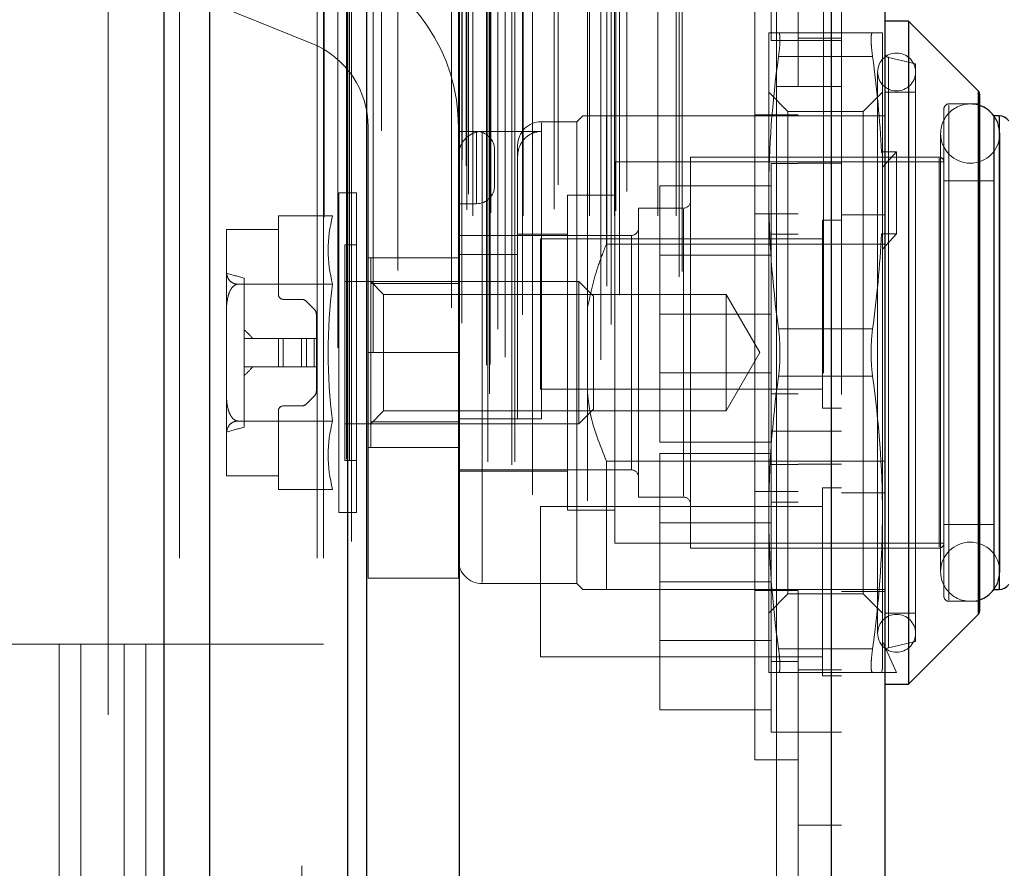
# Model space of a CAD drawing. Header units: inches. Extents: x 0.2 to 10.8, y 0.2 to 8.2.
# Tile 51 of 146: x 2.0065 to 2.1156, y 5.3339 to 5.4279. Entities that reach past the tile are written whole.
import ezdxf

# ---------------------------------------------------------------- set-up
doc = ezdxf.new("R2010")
doc.units = ezdxf.units.IN
doc.header["$MEASUREMENT"] = 0
doc.linetypes.add('HIDDEN', pattern=[0.07500000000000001, 0.05, -0.025])
doc.layers.add('DIMENSIONS', color=140, linetype='Continuous')
doc.styles.add('SLDTEXTSTYLE0', font='TXT', dxfattribs={"width": 0.7})
doc.dimstyles.new('SLDDIMSTYLE1', dxfattribs={"dimtxt": 0.0849609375, "dimasz": 0.13, "dimexe": 0, "dimexo": 0.0625, "dimgap": 0.021240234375, "dimtad": 0, "dimtih": 1, "dimtoh": 1, "dimlfac": 15, "dimrnd": 1e-09, "dimzin": 12, "dimdsep": 46, "dimtxsty": 'SLDTEXTSTYLE0', "dimsah": 1, "dimcen": 0.09, "dimadec": 0, "dimazin": 3, "dimtfac": 1, "dimtmove": 0, "dimatfit": 0, "dimfxl": 0, "dimfrac": 2, "dimtolj": 1, "dimtzin": 12, "dimarcsym": 0})

# ---------------------------------------------------------------- blocks, each defined once
blk = doc.blocks.new('_D_8')
at = {"layer": 'DIMENSIONS'}
for p, q in [((1.923498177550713, 5.342903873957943), (1.92349817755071, 6.14471079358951)), ((2.044964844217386, 5.566562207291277), (2.044964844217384, 6.14471079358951)), ((1.368017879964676, 6.019710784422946), (1.339487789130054, 6.019710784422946)), ((1.339487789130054, 6.019710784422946), (1.339487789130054, 5.884679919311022)), ((1.620487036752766, 6.019710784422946), (1.649017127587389, 6.019710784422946)), ((1.649017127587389, 6.019710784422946), (1.649017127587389, 5.884679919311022)), ((1.923498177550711, 6.019710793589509), (1.735613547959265, 6.019710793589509)), ((2.044964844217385, 6.01971079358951), (2.294964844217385, 6.019710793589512)), ((1.339487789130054, 5.884679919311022), (1.368017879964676, 5.884679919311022)), ((1.649017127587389, 5.884679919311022), (1.620487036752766, 5.884679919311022))]:
    blk.add_line(p, q, dxfattribs=at)
for points in [[(1.923498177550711, 6.019710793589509), (1.793498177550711, 6.039710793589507), (1.793498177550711, 5.999710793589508)], [(2.044964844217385, 6.01971079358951), (2.174964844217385, 5.999710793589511), (2.174964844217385, 6.03971079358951)]]:
    blk.add_solid(points, dxfattribs=at)
at = {"layer": 'DIMENSIONS', "char_height": 0.08333333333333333, "attachment_point": 1, "style": 'SLDTEXTSTYLE0'}
for s, insert in [('1.82', (1.368017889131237, 6.146153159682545)), ('46.3', (1.368017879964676, 5.992102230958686))]:
    blk.add_mtext(s, dxfattribs=dict(at, insert=insert))

msp = doc.modelspace()

# ---------------------------------------------------------------- linework, layer by layer
at = {"color": 7, "linetype": 'Continuous', "lineweight": 25}
for p, q in [((2.022504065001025, 3.168228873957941), (2.022504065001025, 5.524892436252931)), ((2.027595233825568, 3.168228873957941), (2.027595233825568, 5.523948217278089)), ((2.04285601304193, 3.168228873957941), (2.042856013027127, 5.516769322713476)), ((2.044964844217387, 3.168228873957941), (2.044964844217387, 5.516562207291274)), ((2.05520727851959, 5.495998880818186), (2.05520727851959, 3.189112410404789)), ((2.096424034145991, 5.488731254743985), (2.096424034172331, 3.19638003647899)), ((2.102373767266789, 5.486375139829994), (2.102373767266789, 3.198736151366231)), ((2.104998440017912, 5.427765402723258), (2.102373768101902, 5.427765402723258)), ((2.112718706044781, 5.420045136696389), (2.104998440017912, 5.427765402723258)), ((2.104998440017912, 5.427765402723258), (2.104998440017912, 5.354274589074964)), ((2.112718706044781, 5.420045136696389), (2.112718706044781, 5.361994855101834)), ((2.112872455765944, 5.419673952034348), (2.112872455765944, 5.362366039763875)), ((2.11444725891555, 5.417266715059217), (2.11444725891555, 5.364773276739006)), ((2.115039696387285, 5.417266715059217), (2.114470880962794, 5.417266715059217)), ((2.115039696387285, 5.417266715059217), (2.115039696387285, 5.364773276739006)), ((2.11447088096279, 5.364773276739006), (2.115039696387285, 5.364773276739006)), ((2.104998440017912, 5.354274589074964), (2.112718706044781, 5.361994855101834)), ((2.102373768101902, 5.354274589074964), (2.104998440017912, 5.354274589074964))]:
    msp.add_line(p, q, dxfattribs=at)
at = {"color": 7, "linetype": 'HIDDEN', "lineweight": 18}
for p, q in [((2.022504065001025, 5.52489243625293), (2.022504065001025, 3.168228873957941)), ((2.022504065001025, 5.52489243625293), (2.022504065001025, 3.168228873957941)), ((2.022504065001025, 3.168228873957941), (2.022504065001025, 5.524892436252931)), ((2.024201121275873, 3.168228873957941), (2.024201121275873, 5.523948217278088)), ((2.024201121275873, 3.168228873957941), (2.024201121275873, 5.523948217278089)), ((2.027595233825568, 3.168228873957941), (2.027595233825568, 5.523948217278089)), ((2.039461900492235, 3.168228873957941), (2.039461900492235, 5.516769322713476)), ((2.039461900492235, 3.168228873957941), (2.039461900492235, 5.516769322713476)), ((2.040164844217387, 3.168228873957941), (2.040164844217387, 5.516562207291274)), ((2.04285601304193, 3.168228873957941), (2.04285601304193, 5.516769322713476)), ((2.043059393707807, 3.179136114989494), (2.043059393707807, 5.505975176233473)), ((2.058587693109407, 3.18644517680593), (2.058587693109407, 5.49866611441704)), ((2.058587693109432, 3.186445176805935), (2.058587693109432, 5.498666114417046)), ((2.054373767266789, 5.495998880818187), (2.054373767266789, 3.189112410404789)), ((2.058247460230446, 3.189648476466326), (2.058247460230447, 5.495462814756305)), ((2.058655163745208, 3.189720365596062), (2.058655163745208, 5.495390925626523)), ((2.045663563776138, 3.191103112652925), (2.045663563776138, 5.494012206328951)), ((2.060297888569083, 3.190500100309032), (2.060297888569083, 5.494611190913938)), ((2.059504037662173, 5.493614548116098), (2.059504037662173, 3.191473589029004)), ((2.041773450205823, 5.491568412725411), (2.041773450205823, 3.193533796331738)), ((2.055125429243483, 5.491443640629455), (2.055125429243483, 3.193667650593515)), ((2.055146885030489, 3.193499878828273), (2.055146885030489, 5.491611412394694)), ((2.055508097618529, 3.194270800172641), (2.055508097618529, 5.490840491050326)), ((2.055508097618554, 3.194270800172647), (2.055508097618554, 5.490840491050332)), ((2.072037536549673, 3.194151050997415), (2.072037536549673, 5.490960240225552)), ((2.062216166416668, 3.195223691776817), (2.062216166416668, 5.489889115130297)), ((2.070892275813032, 5.490220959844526), (2.070892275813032, 3.194893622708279)), ((2.060322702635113, 3.196537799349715), (2.060322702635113, 5.488573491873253)), ((2.09559052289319, 5.488731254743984), (2.09559052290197, 3.19638003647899)), ((2.09559052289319, 3.196380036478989), (2.09559052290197, 5.48873125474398)), ((2.096424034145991, 3.196380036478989), (2.096424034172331, 5.488731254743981)), ((2.072981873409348, 3.19737763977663), (2.072981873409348, 5.487736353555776)), ((2.071570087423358, 3.198392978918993), (2.071570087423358, 5.486718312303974)), ((2.097573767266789, 5.486375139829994), (2.097573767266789, 3.198736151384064)), ((2.079583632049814, 3.199434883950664), (2.079583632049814, 5.485676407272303)), ((2.048412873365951, 3.200121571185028), (2.048412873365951, 5.48498995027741)), ((2.079929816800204, 3.200019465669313), (2.079929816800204, 5.485091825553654)), ((2.042710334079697, 5.479222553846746), (2.042710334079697, 3.205888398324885)), ((2.056719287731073, 3.206193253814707), (2.056719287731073, 5.478918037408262)), ((2.056719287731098, 3.206193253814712), (2.056719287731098, 5.478918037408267)), ((2.058378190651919, 5.478918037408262), (2.058378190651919, 3.206193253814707)), ((2.058378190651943, 3.206193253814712), (2.058378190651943, 5.478918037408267)), ((2.061378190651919, 3.206193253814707), (2.061378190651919, 5.478918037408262)), ((2.061378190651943, 5.478918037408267), (2.061378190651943, 3.206193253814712)), ((2.062316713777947, 3.206193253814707), (2.062316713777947, 5.478918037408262)), ((2.069653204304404, 3.206193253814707), (2.069653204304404, 5.478918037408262)), ((2.07240921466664, 3.206193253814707), (2.07240921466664, 5.478918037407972)), ((2.07723708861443, 3.206193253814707), (2.07723708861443, 5.478918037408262)), ((2.079263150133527, 3.206193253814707), (2.079263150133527, 5.478918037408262)), ((2.079263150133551, 3.206193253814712), (2.079263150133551, 5.478918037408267)), ((2.056044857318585, 3.206859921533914), (2.056044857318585, 5.478251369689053)), ((2.05604485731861, 3.20685992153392), (2.05604485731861, 5.478251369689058)), ((2.058711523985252, 3.20652658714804), (2.058711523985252, 5.478584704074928)), ((2.061044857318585, 5.478584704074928), (2.061044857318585, 3.20652658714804)), ((2.065755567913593, 3.206926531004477), (2.065755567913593, 5.478217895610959)), ((2.072578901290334, 3.206724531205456), (2.072578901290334, 5.478389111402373)), ((2.056240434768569, 3.208588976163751), (2.056240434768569, 5.476522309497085)), ((2.090373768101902, 5.420522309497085), (2.090373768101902, 5.476522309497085)), ((2.066193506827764, 3.209629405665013), (2.066193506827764, 5.475481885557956)), ((2.066193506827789, 3.209629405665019), (2.066193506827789, 5.475481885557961)), ((2.07379049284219, 3.208886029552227), (2.07379049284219, 5.47622526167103)), ((2.063349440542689, 5.475265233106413), (2.063349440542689, 3.209834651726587)), ((2.069438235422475, 5.474601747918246), (2.069438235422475, 3.210510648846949)), ((2.055988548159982, 3.211723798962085), (2.055988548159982, 5.473387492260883)), ((2.055988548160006, 3.21172379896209), (2.055988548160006, 5.473387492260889)), ((2.055550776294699, 3.2123422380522), (2.055550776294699, 5.472769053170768)), ((2.055550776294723, 3.212342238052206), (2.055550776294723, 5.472769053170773)), ((2.04329021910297, 5.470120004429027), (2.043290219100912, 3.215002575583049)), ((2.043290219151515, 5.470091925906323), (2.043290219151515, 3.214991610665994)), ((2.046597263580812, 3.215614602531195), (2.046597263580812, 5.469496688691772)), ((2.092773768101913, 5.463666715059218), (2.092773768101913, 5.420522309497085)), ((2.08977376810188, 5.458933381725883), (2.08977376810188, 5.42560004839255)), ((2.016298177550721, 5.450895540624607), (2.016298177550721, 5.19712887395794)), ((2.037764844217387, 3.234162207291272), (2.037764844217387, 5.450895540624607)), ((2.037764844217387, 3.234162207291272), (2.037764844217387, 5.450895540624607)), ((2.037764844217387, 3.234162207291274), (2.037764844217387, 5.450895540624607)), ((2.037764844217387, 3.234162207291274), (2.037764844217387, 5.450895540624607)), ((2.087973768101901, 5.345886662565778), (2.087973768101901, 5.436153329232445)), ((2.020964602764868, 5.432534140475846), (2.038878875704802, 5.425289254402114)), ((2.08951287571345, 5.426453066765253), (2.08951287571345, 5.408736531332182)), ((2.10102517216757, 5.426453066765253), (2.090599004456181, 5.426453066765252)), ((2.102111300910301, 5.426453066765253), (2.102111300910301, 5.41308709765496)), ((2.08977376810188, 5.42560004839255), (2.092773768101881, 5.42560004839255)), ((2.097573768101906, 5.425866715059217), (2.092773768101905, 5.425866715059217)), ((2.092773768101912, 5.425600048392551), (2.097573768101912, 5.425600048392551)), ((2.10102517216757, 5.423828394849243), (2.090599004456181, 5.423828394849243)), ((2.10102517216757, 5.423828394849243), (2.090599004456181, 5.423828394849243)), ((2.10102517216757, 5.423828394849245), (2.090599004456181, 5.423828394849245)), ((2.10102517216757, 5.423828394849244), (2.090599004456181, 5.423828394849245)), ((2.105785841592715, 5.423040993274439), (2.10278061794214, 5.423734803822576)), ((2.10278061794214, 5.358334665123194), (2.10278061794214, 5.423705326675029)), ((2.10278061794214, 5.358334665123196), (2.10278061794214, 5.423705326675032)), ((2.105785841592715, 5.423040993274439), (2.105785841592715, 5.358998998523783)), ((2.101586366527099, 5.422122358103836), (2.101586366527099, 5.359917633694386)), ((2.091644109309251, 5.417760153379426), (2.08951287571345, 5.419891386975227)), ((2.090373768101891, 5.42052231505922), (2.090373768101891, 3.264588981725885)), ((2.090373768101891, 5.420522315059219), (2.090373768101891, 3.264588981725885)), ((2.090373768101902, 3.264588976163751), (2.090373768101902, 5.420522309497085)), ((2.090373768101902, 5.420522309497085), (2.097573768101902, 5.420522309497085)), ((2.090373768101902, 3.264588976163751), (2.090373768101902, 5.420522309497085)), ((2.092773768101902, 3.264588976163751), (2.092773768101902, 5.420522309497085)), ((2.102111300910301, 5.419891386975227), (2.0999800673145, 5.417760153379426)), ((2.105785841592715, 5.419891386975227), (2.102373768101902, 5.419891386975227)), ((2.112718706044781, 5.391019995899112), (2.112718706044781, 5.420045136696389)), ((2.112718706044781, 5.362024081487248), (2.112718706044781, 5.420015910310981)), ((2.091644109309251, 5.417760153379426), (2.091644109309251, 5.404390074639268)), ((2.0999800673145, 5.417760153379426), (2.091644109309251, 5.417760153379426)), ((2.0999800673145, 5.417760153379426), (2.0999800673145, 5.404390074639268)), ((2.108935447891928, 5.418054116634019), (2.108935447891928, 5.363985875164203)), ((2.112872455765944, 5.418579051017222), (2.10946038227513, 5.418579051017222)), ((2.10946038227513, 5.363578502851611), (2.10946038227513, 5.418461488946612)), ((2.10946038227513, 5.363578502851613), (2.10946038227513, 5.418461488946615)), ((2.068253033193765, 5.416610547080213), (2.06431602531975, 5.416610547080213)), ((2.06431602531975, 5.383670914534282), (2.06431602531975, 5.416493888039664)), ((2.06431602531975, 5.383670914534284), (2.06431602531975, 5.416493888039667)), ((2.068909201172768, 5.417266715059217), (2.068253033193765, 5.416610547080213)), ((2.068253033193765, 5.416610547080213), (2.068253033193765, 5.36542944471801)), ((2.071533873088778, 5.417266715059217), (2.071533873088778, 5.403047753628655)), ((2.071533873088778, 5.417266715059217), (2.097573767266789, 5.417266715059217)), ((2.087973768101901, 5.417386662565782), (2.092773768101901, 5.417386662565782)), ((2.097573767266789, 5.417266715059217), (2.102373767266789, 5.417266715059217)), ((2.114470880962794, 5.417266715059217), (2.11444725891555, 5.417266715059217)), ((2.115039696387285, 5.391019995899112), (2.115039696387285, 5.417266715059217)), ((2.115039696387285, 5.364803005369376), (2.115039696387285, 5.417236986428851)), ((2.045129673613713, 5.416018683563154), (2.045129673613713, 5.391018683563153)), ((2.055129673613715, 5.391018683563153), (2.055129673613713, 5.416018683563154)), ((2.057129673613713, 5.415518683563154), (2.055129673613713, 5.415518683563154)), ((2.057129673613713, 5.407518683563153), (2.057129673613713, 5.415518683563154)), ((2.057129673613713, 5.415518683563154), (2.057129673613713, 5.407518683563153)), ((2.057129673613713, 5.407518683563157), (2.057129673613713, 5.415518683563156)), ((2.057129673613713, 5.415518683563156), (2.057129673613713, 5.407518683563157)), ((2.057754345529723, 5.415532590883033), (2.057754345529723, 5.365549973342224)), ((2.057754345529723, 5.415532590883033), (2.06431602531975, 5.415532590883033)), ((2.057754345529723, 5.415532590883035), (2.057754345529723, 5.365549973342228)), ((2.108565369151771, 5.415298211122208), (2.108565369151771, 5.366741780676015)), ((2.115127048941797, 5.366741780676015), (2.115127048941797, 5.415298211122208)), ((2.059129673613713, 5.409518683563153), (2.059129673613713, 5.413518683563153)), ((2.061691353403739, 5.413985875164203), (2.061691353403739, 5.412778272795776)), ((2.103686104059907, 5.413282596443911), (2.102007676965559, 5.413282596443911)), ((2.102007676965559, 5.413282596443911), (2.102111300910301, 5.41308709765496)), ((2.102111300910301, 5.411576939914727), (2.103686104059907, 5.413282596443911)), ((2.103686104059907, 5.413282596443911), (2.103686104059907, 5.404190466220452)), ((2.061691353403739, 5.412778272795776), (2.061691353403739, 5.401892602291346)), ((2.072452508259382, 5.412148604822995), (2.072452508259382, 5.369891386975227)), ((2.108935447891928, 5.412148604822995), (2.072452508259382, 5.412148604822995)), ((2.080851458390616, 5.412673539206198), (2.080851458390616, 5.369366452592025)), ((2.108410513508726, 5.412673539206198), (2.080851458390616, 5.412673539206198)), ((2.102111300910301, 5.41308709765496), (2.102111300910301, 5.411576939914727)), ((2.108410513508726, 5.369485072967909), (2.108410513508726, 5.412554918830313)), ((2.108410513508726, 5.369485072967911), (2.108410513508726, 5.412554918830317)), ((2.089773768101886, 5.411966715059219), (2.089773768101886, 5.395300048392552)), ((2.092773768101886, 5.411966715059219), (2.089773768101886, 5.411966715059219)), ((2.097573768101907, 5.412000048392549), (2.092773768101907, 5.412000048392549)), ((2.102111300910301, 5.403994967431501), (2.102111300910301, 5.411576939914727)), ((2.11444725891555, 5.410048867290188), (2.108935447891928, 5.410048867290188)), ((2.089773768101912, 5.40950004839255), (2.077440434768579, 5.40950004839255)), ((2.077440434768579, 5.40950004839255), (2.077440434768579, 5.39530004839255)), ((2.041890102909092, 5.408736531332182), (2.041890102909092, 5.37330346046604)), ((2.043843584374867, 5.408736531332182), (2.041890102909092, 5.408736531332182)), ((2.043843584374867, 5.408736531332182), (2.043843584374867, 5.37330346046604)), ((2.067203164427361, 5.408474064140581), (2.067203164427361, 5.373565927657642)), ((2.072452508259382, 5.408474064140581), (2.067203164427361, 5.408474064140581)), ((2.08951287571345, 5.408736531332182), (2.08951287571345, 5.37330346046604)), ((2.057129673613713, 5.407518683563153), (2.055129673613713, 5.407518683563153)), ((2.075077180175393, 5.407030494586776), (2.075077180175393, 5.375009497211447)), ((2.080064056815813, 5.407030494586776), (2.075077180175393, 5.407030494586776)), ((2.080064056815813, 5.375126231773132), (2.080064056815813, 5.406913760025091)), ((2.080064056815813, 5.375126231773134), (2.080064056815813, 5.406913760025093)), ((2.035182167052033, 5.406173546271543), (2.035182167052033, 5.404658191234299)), ((2.04117883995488, 5.406173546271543), (2.035182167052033, 5.406173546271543)), ((2.087973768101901, 5.40641976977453), (2.092773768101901, 5.40641976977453)), ((2.095490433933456, 5.405716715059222), (2.095490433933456, 5.395300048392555)), ((2.097573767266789, 5.405716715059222), (2.095490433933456, 5.405716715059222)), ((2.097573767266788, 5.406299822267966), (2.102373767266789, 5.406299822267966)), ((2.02940788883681, 5.40461107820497), (2.02940788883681, 5.404586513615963)), ((2.02940788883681, 5.404611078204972), (2.02940788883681, 5.404586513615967)), ((2.02940788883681, 5.404586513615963), (2.02940788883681, 5.400183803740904)), ((2.035182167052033, 5.404658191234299), (2.029408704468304, 5.404658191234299)), ((2.035182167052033, 5.404658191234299), (2.035182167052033, 5.397450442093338)), ((2.07428977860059, 5.404012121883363), (2.055129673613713, 5.404012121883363)), ((2.067203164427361, 5.404143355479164), (2.061691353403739, 5.404143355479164)), ((2.064240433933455, 5.403633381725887), (2.064240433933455, 5.395300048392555)), ((2.095490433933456, 5.403633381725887), (2.064240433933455, 5.403633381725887)), ((2.07428977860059, 5.378058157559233), (2.07428977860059, 5.403981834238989)), ((2.07428977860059, 5.378058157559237), (2.07428977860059, 5.403981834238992)), ((2.092773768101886, 5.404133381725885), (2.089773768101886, 5.404133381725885)), ((2.091644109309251, 5.404390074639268), (2.091644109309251, 5.364279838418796)), ((2.0999800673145, 5.404390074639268), (2.0999800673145, 5.364279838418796)), ((2.102007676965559, 5.404190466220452), (2.102111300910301, 5.403994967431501)), ((2.103686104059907, 5.404190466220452), (2.102007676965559, 5.404190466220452)), ((2.102111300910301, 5.402484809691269), (2.103686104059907, 5.404190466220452)), ((2.102111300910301, 5.403994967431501), (2.102111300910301, 5.37330346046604)), ((2.042531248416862, 5.402962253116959), (2.042531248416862, 5.379077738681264)), ((2.043843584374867, 5.402962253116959), (2.042531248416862, 5.402962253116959)), ((2.071533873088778, 5.403047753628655), (2.102373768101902, 5.403047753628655)), ((2.055129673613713, 5.401518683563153), (2.045129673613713, 5.401518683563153)), ((2.045418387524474, 5.401518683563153), (2.045418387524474, 5.398673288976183)), ((2.055129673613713, 5.401892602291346), (2.061691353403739, 5.401892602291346)), ((2.061691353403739, 5.383670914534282), (2.061691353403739, 5.401892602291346)), ((2.089773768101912, 5.40183004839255), (2.077440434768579, 5.40183004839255)), ((2.02940788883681, 5.400183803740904), (2.02940788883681, 5.395422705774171)), ((2.031376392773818, 5.399274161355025), (2.031376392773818, 5.382765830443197)), ((2.04117883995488, 5.398596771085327), (2.030669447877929, 5.398596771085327)), ((2.0684800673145, 5.398894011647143), (2.042531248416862, 5.398894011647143)), ((2.046839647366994, 5.397472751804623), (2.045418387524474, 5.398894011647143)), ((2.045418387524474, 5.398673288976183), (2.055129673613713, 5.398673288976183)), ((2.045418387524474, 5.398673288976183), (2.045418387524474, 5.383366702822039)), ((2.0684800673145, 5.398894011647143), (2.0684800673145, 5.383145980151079)), ((2.070090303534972, 5.39728377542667), (2.0684800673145, 5.398894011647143)), ((2.035707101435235, 5.396925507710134), (2.037743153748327, 5.396925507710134)), ((2.046839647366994, 5.397472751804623), (2.046839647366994, 5.391019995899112)), ((2.084785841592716, 5.397472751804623), (2.046839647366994, 5.397472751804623)), ((2.070090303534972, 5.39728377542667), (2.070090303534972, 5.384756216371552)), ((2.084785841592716, 5.397472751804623), (2.084785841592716, 5.3845672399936)), ((2.088511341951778, 5.391019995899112), (2.084785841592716, 5.397472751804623)), ((2.038299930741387, 5.396694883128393), (2.039151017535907, 5.395843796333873)), ((2.02940788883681, 5.395422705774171), (2.02940788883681, 5.386617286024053)), ((2.03938164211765, 5.395287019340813), (2.03938164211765, 5.392594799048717)), ((2.064240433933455, 5.395300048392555), (2.064240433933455, 5.386966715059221)), ((2.089773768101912, 5.39530004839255), (2.077440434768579, 5.39530004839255)), ((2.077440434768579, 5.39530004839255), (2.077440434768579, 5.38110004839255)), ((2.089773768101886, 5.395300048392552), (2.089773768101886, 5.382300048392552)), ((2.095490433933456, 5.395300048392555), (2.095490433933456, 5.384883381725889)), ((2.10102517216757, 5.393644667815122), (2.090599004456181, 5.393644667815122)), ((2.10102517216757, 5.393644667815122), (2.090599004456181, 5.393644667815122)), ((2.10102517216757, 5.393644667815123), (2.090599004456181, 5.393644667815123)), ((2.10102517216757, 5.393644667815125), (2.090599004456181, 5.393644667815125)), ((2.031376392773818, 5.392594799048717), (2.035182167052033, 5.392594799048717)), ((2.035182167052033, 5.389445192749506), (2.035182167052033, 5.392594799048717)), ((2.035182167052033, 5.392594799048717), (2.035707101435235, 5.392594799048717)), ((2.035707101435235, 5.389445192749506), (2.035707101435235, 5.392594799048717)), ((2.035707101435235, 5.392594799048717), (2.037743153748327, 5.392594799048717)), ((2.035707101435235, 5.389445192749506), (2.035707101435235, 5.392594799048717)), ((2.035707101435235, 5.389445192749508), (2.035707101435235, 5.39259479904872)), ((2.035707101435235, 5.389445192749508), (2.035707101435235, 5.39259479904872)), ((2.037743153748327, 5.389445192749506), (2.037743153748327, 5.392594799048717)), ((2.037743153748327, 5.392594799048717), (2.038299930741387, 5.392594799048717)), ((2.037743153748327, 5.389445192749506), (2.037743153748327, 5.392594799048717)), ((2.037743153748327, 5.389445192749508), (2.037743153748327, 5.39259479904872)), ((2.037743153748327, 5.389445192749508), (2.037743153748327, 5.39259479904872)), ((2.038299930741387, 5.389445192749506), (2.038299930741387, 5.392594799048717)), ((2.038299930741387, 5.392594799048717), (2.039151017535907, 5.392594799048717)), ((2.038299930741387, 5.389445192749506), (2.038299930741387, 5.392594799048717)), ((2.038299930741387, 5.389445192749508), (2.038299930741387, 5.39259479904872)), ((2.038299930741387, 5.389445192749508), (2.038299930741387, 5.39259479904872)), ((2.039151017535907, 5.389445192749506), (2.039151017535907, 5.392594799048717)), ((2.039151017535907, 5.392594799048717), (2.03938164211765, 5.392594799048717)), ((2.039151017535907, 5.389445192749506), (2.039151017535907, 5.392594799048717)), ((2.039151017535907, 5.389445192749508), (2.039151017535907, 5.39259479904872)), ((2.039151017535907, 5.389445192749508), (2.039151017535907, 5.39259479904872)), ((2.03938164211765, 5.389445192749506), (2.03938164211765, 5.392594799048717)), ((2.055129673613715, 5.391018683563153), (2.045129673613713, 5.391018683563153)), ((2.055129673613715, 5.391018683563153), (2.045129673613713, 5.391018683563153)), ((2.045129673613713, 5.391018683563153), (2.045129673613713, 5.366018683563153)), ((2.055129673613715, 5.391018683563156), (2.045129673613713, 5.391018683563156)), ((2.055129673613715, 5.391018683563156), (2.045129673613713, 5.391018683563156)), ((2.046839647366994, 5.391019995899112), (2.046839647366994, 5.3845672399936)), ((2.055129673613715, 5.391018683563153), (2.055129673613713, 5.366018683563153)), ((2.084785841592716, 5.3845672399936), (2.088511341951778, 5.391019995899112)), ((2.112718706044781, 5.361994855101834), (2.112718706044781, 5.391019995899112)), ((2.115039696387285, 5.364773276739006), (2.115039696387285, 5.391019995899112)), ((2.031376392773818, 5.389445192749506), (2.035182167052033, 5.389445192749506)), ((2.035182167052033, 5.389445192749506), (2.035707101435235, 5.389445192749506)), ((2.035707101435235, 5.389445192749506), (2.037743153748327, 5.389445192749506)), ((2.037743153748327, 5.389445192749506), (2.038299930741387, 5.389445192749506)), ((2.038299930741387, 5.389445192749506), (2.039151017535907, 5.389445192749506)), ((2.039151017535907, 5.389445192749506), (2.03938164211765, 5.389445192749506)), ((2.03938164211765, 5.389445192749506), (2.03938164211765, 5.38675297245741)), ((2.077440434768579, 5.38877004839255), (2.089773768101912, 5.38877004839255)), ((2.10102517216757, 5.388395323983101), (2.090599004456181, 5.388395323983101)), ((2.10102517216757, 5.388395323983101), (2.090599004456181, 5.388395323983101)), ((2.10102517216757, 5.388395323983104), (2.090599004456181, 5.388395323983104)), ((2.10102517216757, 5.388395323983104), (2.090599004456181, 5.388395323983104)), ((2.02940788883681, 5.386617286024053), (2.02940788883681, 5.381856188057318)), ((2.039151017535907, 5.38619619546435), (2.038299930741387, 5.38534510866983)), ((2.064240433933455, 5.386966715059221), (2.095490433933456, 5.386966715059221)), ((2.089773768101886, 5.386466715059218), (2.092773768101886, 5.386466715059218)), ((2.037743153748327, 5.385114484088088), (2.035707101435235, 5.385114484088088)), ((2.095490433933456, 5.384883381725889), (2.097573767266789, 5.384883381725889)), ((2.035182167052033, 5.384589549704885), (2.035182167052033, 5.377381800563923)), ((2.045418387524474, 5.383145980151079), (2.046839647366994, 5.3845672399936)), ((2.046839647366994, 5.3845672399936), (2.084785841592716, 5.3845672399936)), ((2.0684800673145, 5.383145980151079), (2.070090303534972, 5.384756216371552)), ((2.041178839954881, 5.383443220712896), (2.030669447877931, 5.383443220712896)), ((2.042531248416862, 5.383145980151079), (2.0684800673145, 5.383145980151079)), ((2.045418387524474, 5.383366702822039), (2.045418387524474, 5.380521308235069)), ((2.045418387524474, 5.383366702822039), (2.055129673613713, 5.383366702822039)), ((2.055129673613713, 5.383670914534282), (2.061691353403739, 5.383670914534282)), ((2.02940788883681, 5.381856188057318), (2.02940788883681, 5.377453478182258)), ((2.08977376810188, 5.382300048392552), (2.08977376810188, 5.348966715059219)), ((2.092773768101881, 5.382300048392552), (2.08977376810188, 5.382300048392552)), ((2.097573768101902, 5.382300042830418), (2.092773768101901, 5.382300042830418)), ((2.055129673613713, 5.380518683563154), (2.045129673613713, 5.380518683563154)), ((2.045418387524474, 5.380521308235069), (2.055129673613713, 5.380521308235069)), ((2.089773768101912, 5.38110004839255), (2.077440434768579, 5.38110004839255)), ((2.089773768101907, 5.379833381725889), (2.077440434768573, 5.379833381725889)), ((2.077440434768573, 5.379833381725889), (2.077440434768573, 5.365633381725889)), ((2.042531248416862, 5.379077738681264), (2.043843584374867, 5.379077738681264)), ((2.071533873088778, 5.378992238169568), (2.071533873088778, 5.364773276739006)), ((2.071533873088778, 5.378992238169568), (2.102373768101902, 5.378992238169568)), ((2.089773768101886, 5.378633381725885), (2.092773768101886, 5.378633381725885)), ((2.092773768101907, 5.378666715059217), (2.097573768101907, 5.378666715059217)), ((2.02940788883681, 5.377453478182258), (2.02940788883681, 5.377428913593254)), ((2.02940788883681, 5.377453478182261), (2.02940788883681, 5.377428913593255)), ((2.029408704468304, 5.377381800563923), (2.035182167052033, 5.377381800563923)), ((2.035182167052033, 5.377381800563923), (2.035182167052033, 5.375866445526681)), ((2.055129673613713, 5.37802786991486), (2.07428977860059, 5.37802786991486)), ((2.055129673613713, 5.377896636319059), (2.067203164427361, 5.377896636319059)), ((2.041178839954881, 5.375866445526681), (2.035182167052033, 5.375866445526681)), ((2.075077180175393, 5.375009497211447), (2.080064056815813, 5.375009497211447)), ((2.087973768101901, 5.375620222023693), (2.092773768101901, 5.375620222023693)), ((2.095490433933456, 5.376050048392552), (2.095490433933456, 5.355216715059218)), ((2.097573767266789, 5.376050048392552), (2.095490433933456, 5.376050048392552)), ((2.097573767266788, 5.37550027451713), (2.102373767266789, 5.37550027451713)), ((2.064240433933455, 5.373966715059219), (2.064240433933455, 5.357300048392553)), ((2.095490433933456, 5.373966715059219), (2.064240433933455, 5.373966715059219)), ((2.092773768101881, 5.374466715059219), (2.08977376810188, 5.374466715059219)), ((2.041890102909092, 5.37330346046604), (2.043843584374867, 5.37330346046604)), ((2.067203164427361, 5.373565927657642), (2.072452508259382, 5.373565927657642)), ((2.08951287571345, 5.37330346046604), (2.08951287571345, 5.355586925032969)), ((2.102111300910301, 5.37330346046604), (2.102111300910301, 5.355977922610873)), ((2.089773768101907, 5.372163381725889), (2.077440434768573, 5.372163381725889)), ((2.108935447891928, 5.371991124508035), (2.11444725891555, 5.371991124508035)), ((2.072452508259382, 5.369891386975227), (2.108935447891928, 5.369891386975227)), ((2.080851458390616, 5.369366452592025), (2.108410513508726, 5.369366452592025)), ((2.045129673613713, 5.366018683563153), (2.055129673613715, 5.366018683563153)), ((2.057754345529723, 5.36542944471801), (2.068253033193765, 5.36542944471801)), ((2.068253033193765, 5.36542944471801), (2.068909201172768, 5.364773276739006)), ((2.089773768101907, 5.365633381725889), (2.077440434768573, 5.365633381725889)), ((2.077440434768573, 5.365633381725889), (2.077440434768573, 5.351433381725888)), ((2.071533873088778, 5.364773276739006), (2.102373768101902, 5.364773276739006)), ((2.087973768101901, 5.364653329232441), (2.092773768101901, 5.364653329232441)), ((2.08951287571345, 5.362148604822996), (2.091644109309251, 5.364279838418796)), ((2.091644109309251, 5.364279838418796), (2.0999800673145, 5.364279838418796)), ((2.097573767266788, 5.364533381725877), (2.102373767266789, 5.364533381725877)), ((2.0999800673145, 5.364279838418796), (2.102111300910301, 5.362148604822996)), ((2.11444725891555, 5.364773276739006), (2.11447088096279, 5.364773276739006)), ((2.10946038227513, 5.363460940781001), (2.112872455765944, 5.363460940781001)), ((2.102373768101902, 5.362148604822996), (2.105785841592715, 5.362148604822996)), ((1.967198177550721, 5.358695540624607), (2.01089817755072, 5.358695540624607)), ((2.01089817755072, 4.917228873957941), (2.01089817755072, 5.358695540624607)), ((2.01089817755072, 5.358695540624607), (2.013298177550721, 5.358695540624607)), ((2.01089817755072, 4.917228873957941), (2.01089817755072, 5.358695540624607)), ((2.013298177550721, 4.917228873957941), (2.013298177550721, 5.358695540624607)), ((2.013298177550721, 5.358695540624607), (2.020498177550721, 5.358695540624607)), ((2.018098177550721, 4.917228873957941), (2.018098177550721, 5.358695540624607)), ((2.020498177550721, 4.91722887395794), (2.020498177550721, 5.358695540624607)), ((2.020498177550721, 5.358695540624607), (2.040164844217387, 5.358695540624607)), ((2.020498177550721, 4.917228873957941), (2.020498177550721, 5.358695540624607)), ((2.077440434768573, 5.359103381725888), (2.089773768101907, 5.359103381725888)), ((2.103686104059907, 5.355586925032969), (2.102111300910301, 5.358998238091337)), ((2.10278061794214, 5.358305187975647), (2.105785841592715, 5.358998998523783)), ((2.10102517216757, 5.358211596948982), (2.090599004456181, 5.358211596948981)), ((2.10102517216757, 5.358211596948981), (2.090599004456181, 5.358211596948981)), ((2.10102517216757, 5.358211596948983), (2.090599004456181, 5.358211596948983)), ((2.10102517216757, 5.358211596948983), (2.090599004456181, 5.358211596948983)), ((2.064240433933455, 5.357300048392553), (2.095490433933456, 5.357300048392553)), ((2.08977376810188, 5.356800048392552), (2.092773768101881, 5.356800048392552)), ((2.10102517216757, 5.35558692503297), (2.090599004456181, 5.35558692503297)), ((2.092773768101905, 5.355866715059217), (2.097573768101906, 5.355866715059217)), ((2.102007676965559, 5.355586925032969), (2.102111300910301, 5.355977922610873)), ((2.102007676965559, 5.355586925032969), (2.103686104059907, 5.355586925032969)), ((2.095490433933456, 5.355216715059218), (2.097573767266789, 5.355216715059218)), ((2.089773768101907, 5.351433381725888), (2.077440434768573, 5.351433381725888)), ((2.08977376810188, 5.348966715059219), (2.092773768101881, 5.348966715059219)), ((2.092773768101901, 5.348966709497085), (2.097573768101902, 5.348966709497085)), ((2.087973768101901, 5.345886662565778), (2.092773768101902, 5.345886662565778)), ((2.092773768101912, 5.338666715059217), (2.097573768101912, 5.338666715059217))]:
    msp.add_line(p, q, dxfattribs=at)
at = {"color": 7, "linetype": 'HIDDEN', "lineweight": 18, "flags": 128}
for points in [[(2.040253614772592, 5.506020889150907), (2.040253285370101, 4.351752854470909), (2.0402536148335, 3.179090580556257)], [(2.040253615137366, 5.506019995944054), (2.04025330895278, 4.330469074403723), (2.040253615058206, 3.17908788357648)], [(2.041773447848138, 5.49158819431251), (2.041773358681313, 4.389608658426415), (2.041773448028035, 3.193524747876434)], [(2.042710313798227, 5.479223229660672), (2.0427097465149, 4.318377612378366), (2.042710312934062, 3.205902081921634)], [(2.048403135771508, 3.207251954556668), (2.048403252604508, 4.333343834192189), (2.048403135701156, 5.477858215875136)], [(2.115127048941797, 5.415298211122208), (2.114877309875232, 5.416553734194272), (2.114470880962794, 5.417266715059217)], [(2.114470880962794, 5.364773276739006), (2.114877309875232, 5.36548625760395), (2.115127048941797, 5.366741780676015)]]:
    msp.add_lwpolyline(points, dxfattribs=at)
at = {"color": 7, "linetype": 'HIDDEN', "lineweight": 18}
for centre, radius, start, end in [((2.035129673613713, 5.416018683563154), 0.02000000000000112, 0, 67.9806186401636), ((2.035129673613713, 5.416018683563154), 0.009999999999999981, 0, 67.98061864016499), ((2.103686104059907, 5.422122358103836), 0.002099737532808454, 0, 180), ((2.102898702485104, 5.424246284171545), 0.0005249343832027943, 180.0000000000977, 256.9999999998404), ((2.103686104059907, 5.422122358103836), 0.002099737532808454, 180, 0), ((2.111846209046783, 5.415298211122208), 0.003280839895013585, 71.77194722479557, 180), ((2.109460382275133, 5.418054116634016), 0.0005249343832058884, 90.00000000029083, 179.9999999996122), ((2.06431602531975, 5.413985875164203), 0.002624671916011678, 90, 180), ((2.057129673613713, 5.413518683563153), 0.002000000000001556, 0, 90), ((2.111846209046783, 5.415298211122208), 0.003280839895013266, 180, 0), ((2.108410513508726, 5.412148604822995), 0.0005249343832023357, 0, 90), ((2.057129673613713, 5.409518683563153), 0.002000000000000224, 270.0000000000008, 0), ((2.080064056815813, 5.407817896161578), 0.0007874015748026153, 270.0000000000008, 0), ((2.055923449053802, 5.402385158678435), 0.01522351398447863, 165.5904657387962, 194.4095342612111), ((2.032507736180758, 5.404587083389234), 0.003099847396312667, 178.6855685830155, 180.0105313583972), ((2.030768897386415, 5.404611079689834), 0.001361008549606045, 178.0163004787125, 180.0000625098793), ((2.03250774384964, 5.40458708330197), 0.003099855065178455, 178.6855702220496, 180.0105297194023), ((2.07428977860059, 5.404799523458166), 0.0007874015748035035, 270.0000000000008, 0), ((1.651624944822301, 4.042057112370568), 1.409343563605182, 74.36829725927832, 74.45138207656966), ((2.100756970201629, 5.391019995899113), 0.06005798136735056, 172.7523851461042, 187.2476148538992), ((2.035707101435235, 5.397450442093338), 0.000524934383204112, 180, 270.0000000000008), ((2.037743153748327, 5.396138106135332), 0.0007874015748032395, 45.00000000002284, 90), ((2.038594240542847, 5.395287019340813), 0.0007874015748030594, 0, 44.99999999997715), ((2.038594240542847, 5.38675297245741), 0.0007874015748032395, 314.999999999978, 0), ((2.035707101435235, 5.384589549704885), 0.0005249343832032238, 90, 180), ((2.037743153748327, 5.38590188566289), 0.0007874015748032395, 270.0000000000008, 314.999999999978), ((1.651625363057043, 6.739981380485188), 1.409342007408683, 285.5486178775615, 285.6317027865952), ((2.055923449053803, 5.379654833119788), 0.0152235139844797, 165.5904657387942, 194.4095342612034), ((2.032507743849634, 5.377452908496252), 0.003099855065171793, 179.9894702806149, 181.314429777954), ((2.032507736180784, 5.377452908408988), 0.003099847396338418, 179.9894686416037, 181.3144314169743), ((2.030768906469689, 5.37742891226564), 0.001361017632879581, 179.9999441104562, 181.9836929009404), ((2.07428977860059, 5.377240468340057), 0.0007874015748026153, 0, 90), ((2.080064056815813, 5.374222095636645), 0.0007874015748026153, 0, 90), ((2.108410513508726, 5.369891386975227), 0.0005249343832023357, 270.0000000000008, 0), ((2.111846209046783, 5.366741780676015), 0.003280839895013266, 0, 180), ((2.057754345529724, 5.36805411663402), 0.00262467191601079, 180, 269.9999999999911), ((2.111846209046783, 5.366741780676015), 0.003280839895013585, 180, 288.2280527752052), ((2.109460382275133, 5.363985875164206), 0.0005249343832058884, 180.0000000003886, 269.99999999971), ((2.103686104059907, 5.359917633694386), 0.002099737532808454, 0, 180), ((2.103686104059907, 5.359917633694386), 0.002099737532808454, 180, 0), ((2.102898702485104, 5.357793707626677), 0.0005249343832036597, 103.0000000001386, 179.9999999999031)]:
    msp.add_arc(centre, radius, start, end, dxfattribs=at)
at = {"color": 7, "linetype": 'Continuous', "lineweight": 25}
for centre, radius, start, end in [((2.112347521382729, 5.419673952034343), 0.0005249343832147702, 4.847165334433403e-10, 44.99999999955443), ((2.111846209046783, 5.415298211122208), 0.003280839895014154, 36.86989764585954, 71.77194722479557), ((2.115039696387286, 5.415954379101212), 0.001312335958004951, 34.84990457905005, 90.00000000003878), ((2.115039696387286, 5.366085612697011), 0.001312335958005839, 269.999999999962, 325.1500954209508), ((2.111846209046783, 5.366741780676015), 0.003280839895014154, 288.2280527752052, 323.1301023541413), ((2.112347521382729, 5.362366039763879), 0.0005249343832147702, 315.0000000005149, 359.9999999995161)]:
    msp.add_arc(centre, radius, start, end, dxfattribs=at)
at = {"color": 7, "linetype": 'HIDDEN', "lineweight": 18}
for points in [[(2.08951287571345, 5.426453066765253), (2.08951287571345, 5.426453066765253), (2.089914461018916, 5.426453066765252), (2.090599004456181, 5.426453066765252)], [(2.10102517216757, 5.426453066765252), (2.101709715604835, 5.426453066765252), (2.102111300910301, 5.426453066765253), (2.102111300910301, 5.426453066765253)], [(2.090599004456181, 5.423828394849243), (2.089914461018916, 5.418815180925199), (2.08951287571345, 5.413786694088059), (2.08951287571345, 5.408736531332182)], [(2.10102517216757, 5.423828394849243), (2.101503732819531, 5.420323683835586), (2.101847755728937, 5.416809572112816), (2.102007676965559, 5.413282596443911)], [(2.08951287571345, 5.408736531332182), (2.08951287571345, 5.403686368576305), (2.089914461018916, 5.398657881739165), (2.090599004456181, 5.393644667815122)], [(2.102007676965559, 5.404190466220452), (2.101847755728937, 5.400663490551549), (2.101503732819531, 5.397149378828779), (2.10102517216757, 5.393644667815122)], [(2.032308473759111, 5.392594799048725), (2.032026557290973, 5.392949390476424), (2.031707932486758, 5.3932691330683), (2.031376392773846, 5.393576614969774)], [(2.031376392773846, 5.388463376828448), (2.031707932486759, 5.388770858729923), (2.032026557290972, 5.389090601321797), (2.032308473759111, 5.389445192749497)], [(2.090599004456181, 5.388395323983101), (2.089914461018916, 5.383382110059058), (2.08951287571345, 5.378353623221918), (2.08951287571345, 5.37330346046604)], [(2.102111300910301, 5.37330346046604), (2.102111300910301, 5.378353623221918), (2.101709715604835, 5.383382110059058), (2.10102517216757, 5.388395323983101)], [(2.08951287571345, 5.37330346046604), (2.08951287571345, 5.368253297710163), (2.089914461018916, 5.363224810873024), (2.090599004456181, 5.358211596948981)], [(2.10102517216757, 5.358211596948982), (2.101709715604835, 5.363224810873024), (2.102111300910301, 5.368253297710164), (2.102111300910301, 5.37330346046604)], [(2.090599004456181, 5.355586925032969), (2.089914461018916, 5.355586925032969), (2.08951287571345, 5.355586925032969), (2.08951287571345, 5.355586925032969)], [(2.102007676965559, 5.355586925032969), (2.101847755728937, 5.355586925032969), (2.101503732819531, 5.355586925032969), (2.10102517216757, 5.355586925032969)]]:
    msp.add_open_spline(points, degree=3, dxfattribs=at)
for points, knots in [([(2.090599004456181, 5.426453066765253), (2.090653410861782, 5.426453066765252), (2.09069421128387, 5.426393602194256), (2.090749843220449, 5.426157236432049), (2.090764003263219, 5.425979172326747), (2.090764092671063, 5.425522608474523), (2.090749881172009, 5.425237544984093), (2.090694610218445, 5.424592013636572), (2.090653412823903, 5.424226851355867), (2.090599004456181, 5.423828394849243)], [0, 0, 0, 0, 0.25, 0.25, 0.5, 0.5, 0.75, 0.75, 1, 1, 1, 1]), ([(2.10102517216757, 5.423828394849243), (2.10097076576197, 5.42422683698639), (2.100929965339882, 5.424587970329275), (2.100874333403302, 5.425236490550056), (2.100860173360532, 5.425520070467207), (2.100860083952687, 5.425977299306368), (2.100874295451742, 5.426156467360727), (2.100929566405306, 5.426392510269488), (2.100970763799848, 5.426453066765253), (2.10102517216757, 5.426453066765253)], [0, 0, 0, 0, 0.25, 0.25, 0.5, 0.5, 0.75, 0.75, 1, 1, 1, 1]), ([(2.071533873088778, 5.417266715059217), (2.070891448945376, 5.417266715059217), (2.069587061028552, 5.417266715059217), (2.068785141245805, 5.417266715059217), (2.068960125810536, 5.417266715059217), (2.068983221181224, 5.417266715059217)], [0, 0, 0, 0, 0.4572276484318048, 0.9283620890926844, 1, 1, 1, 1]), ([(2.057754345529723, 5.415532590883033), (2.05739888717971, 5.415532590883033), (2.057049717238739, 5.415457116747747), (2.056406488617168, 5.415171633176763), (2.056114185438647, 5.414960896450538), (2.055636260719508, 5.41444774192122), (2.055446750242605, 5.414141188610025), (2.055194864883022, 5.413486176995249), (2.055129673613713, 5.41313327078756), (2.055129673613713, 5.412778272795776)], [0, 0, 0, 0, 0.25, 0.25, 0.5, 0.5, 0.75, 0.75, 1, 1, 1, 1]), ([(2.06431602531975, 5.415532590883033), (2.063960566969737, 5.415532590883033), (2.063611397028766, 5.415457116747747), (2.062968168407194, 5.415171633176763), (2.062675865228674, 5.414960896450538), (2.062197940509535, 5.41444774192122), (2.062008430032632, 5.414141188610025), (2.061756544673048, 5.413486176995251), (2.061691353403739, 5.41313327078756), (2.061691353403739, 5.412778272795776)], [0, 0, 0, 0, 0.25, 0.25, 0.5, 0.5, 0.75, 0.75, 1, 1, 1, 1]), ([(2.069438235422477, 5.39605068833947), (2.069788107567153, 5.397641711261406), (2.070313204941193, 5.400029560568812), (2.071228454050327, 5.402292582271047), (2.071533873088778, 5.403047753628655)], [0, 0, 0, 0, 0.6662995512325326, 1, 1, 1, 1]), ([(2.02940788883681, 5.400183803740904), (2.02940788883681, 5.399878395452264), (2.029443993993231, 5.399572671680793), (2.029674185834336, 5.399128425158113), (2.029780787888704, 5.398982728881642), (2.0300280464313, 5.398791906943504), (2.030127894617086, 5.398731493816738), (2.030369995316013, 5.39863668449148), (2.030514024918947, 5.39860278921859), (2.030669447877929, 5.398596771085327)], [0, 0, 0, 0, 0.4999999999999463, 0.4999999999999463, 0.7499999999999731, 0.7499999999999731, 0.8749999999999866, 0.8749999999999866, 1, 1, 1, 1]), ([(2.030669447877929, 5.398596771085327), (2.030514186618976, 5.398584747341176), (2.030370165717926, 5.398516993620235), (2.030128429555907, 5.398327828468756), (2.030029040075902, 5.398208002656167), (2.029779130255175, 5.397822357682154), (2.029673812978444, 5.397532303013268), (2.029443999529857, 5.396644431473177), (2.02940788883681, 5.396033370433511), (2.02940788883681, 5.395422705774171)], [0, 0, 0, 0, 0.1250000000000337, 0.1250000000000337, 0.2500000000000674, 0.2500000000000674, 0.500000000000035, 0.500000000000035, 1, 1, 1, 1]), ([(2.090599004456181, 5.393644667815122), (2.090653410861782, 5.393246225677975), (2.09069421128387, 5.392825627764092), (2.090749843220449, 5.391940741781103), (2.090764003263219, 5.391479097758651), (2.090764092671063, 5.390565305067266), (2.090749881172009, 5.390101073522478), (2.090694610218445, 5.389219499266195), (2.090653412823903, 5.388793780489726), (2.090599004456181, 5.388395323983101)], [0, 0, 0, 0, 0.25, 0.25, 0.5, 0.5, 0.75, 0.75, 1, 1, 1, 1]), ([(2.10102517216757, 5.388395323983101), (2.10097076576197, 5.388793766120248), (2.100929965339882, 5.389214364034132), (2.100874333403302, 5.390099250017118), (2.100860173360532, 5.39056089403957), (2.100860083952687, 5.391474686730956), (2.100874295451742, 5.391938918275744), (2.100929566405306, 5.392820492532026), (2.100970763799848, 5.393246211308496), (2.10102517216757, 5.393644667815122)], [0, 0, 0, 0, 0.25, 0.25, 0.5, 0.5, 0.75, 0.75, 1, 1, 1, 1]), ([(2.02940788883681, 5.386617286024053), (2.029407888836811, 5.386006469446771), (2.029443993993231, 5.385395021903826), (2.029674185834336, 5.384506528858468), (2.029780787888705, 5.384215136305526), (2.030028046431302, 5.383833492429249), (2.030127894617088, 5.383712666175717), (2.030369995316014, 5.383523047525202), (2.030514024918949, 5.383455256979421), (2.030669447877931, 5.383443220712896)], [0, 0, 0, 0, 0.5000000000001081, 0.5000000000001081, 0.7500000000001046, 0.7500000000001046, 0.8750000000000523, 0.8750000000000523, 1, 1, 1, 1]), ([(2.071533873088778, 5.378992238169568), (2.070816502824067, 5.380751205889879), (2.069824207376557, 5.38318428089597), (2.069521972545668, 5.385780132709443), (2.069438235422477, 5.386499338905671)], [0, 0, 0, 0, 0.7229401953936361, 0.9999999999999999, 0.9999999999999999, 0.9999999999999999, 0.9999999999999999]), ([(2.030669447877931, 5.383443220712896), (2.030514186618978, 5.383437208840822), (2.030370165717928, 5.38340333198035), (2.030128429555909, 5.383308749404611), (2.030029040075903, 5.383248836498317), (2.029779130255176, 5.38305601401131), (2.029673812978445, 5.382910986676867), (2.029443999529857, 5.382467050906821), (2.02940788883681, 5.382161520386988), (2.02940788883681, 5.381856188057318)], [0, 0, 0, 0, 0.1249999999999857, 0.1249999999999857, 0.2499999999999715, 0.2499999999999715, 0.5000000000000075, 0.5000000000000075, 1, 1, 1, 1]), ([(2.061691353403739, 5.383670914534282), (2.061691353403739, 5.383670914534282), (2.061755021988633, 5.383670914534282), (2.062008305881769, 5.383670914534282), (2.062195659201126, 5.383670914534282), (2.062915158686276, 5.383670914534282), (2.06360443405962, 5.383670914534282), (2.06431602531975, 5.383670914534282)], [0, 0, 0, 0, 0.2499999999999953, 0.2499999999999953, 0.4999999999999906, 0.4999999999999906, 1, 1, 1, 1]), ([(2.071533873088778, 5.364773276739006), (2.070891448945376, 5.364773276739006), (2.069587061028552, 5.364773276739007), (2.068785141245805, 5.364773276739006), (2.068960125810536, 5.364773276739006), (2.068983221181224, 5.364773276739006)], [0, 0, 0, 0, 0.4572276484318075, 0.9283620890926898, 1, 1, 1, 1]), ([(2.090599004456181, 5.358211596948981), (2.090653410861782, 5.357813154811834), (2.090694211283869, 5.357452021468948), (2.090749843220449, 5.356803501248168), (2.090764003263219, 5.356519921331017), (2.090764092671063, 5.356062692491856), (2.090749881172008, 5.355883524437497), (2.090694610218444, 5.355647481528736), (2.090653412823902, 5.35558692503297), (2.090599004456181, 5.35558692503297)], [0, 0, 0, 0, 0.25, 0.25, 0.5, 0.5, 0.75, 0.75, 1, 1, 1, 1]), ([(2.10102517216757, 5.35558692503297), (2.10097076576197, 5.35558692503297), (2.100929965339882, 5.355646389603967), (2.100874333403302, 5.355882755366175), (2.100860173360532, 5.356060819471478), (2.100860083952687, 5.356517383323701), (2.100874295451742, 5.356802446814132), (2.100929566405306, 5.357447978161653), (2.100970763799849, 5.357813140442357), (2.10102517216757, 5.358211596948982)], [0, 0, 0, 0, 0.25, 0.25, 0.5, 0.5, 0.75, 0.75, 1, 1, 1, 1])]:
    msp.add_open_spline(points, degree=3, knots=knots, dxfattribs=at)

# ---------------------------------------------------------------- dimensions: what is measured, and where the dimension line sits
at = {"layer": 'DIMENSIONS'}
dim = msp.add_linear_dim(base=(2.044964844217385, 6.01971079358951), p1=(1.923498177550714, 5.292903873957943), p2=(2.044964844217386, 5.516562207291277), dimstyle='SLDDIMSTYLE1', dxfattribs=at)
dim.commit()
dim.dimension.update_dxf_attribs({"geometry": '_D_8', "text_midpoint": (1.494252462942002, 6.019710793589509), "dimtype": 160})

doc.saveas('drawing.dxf')
